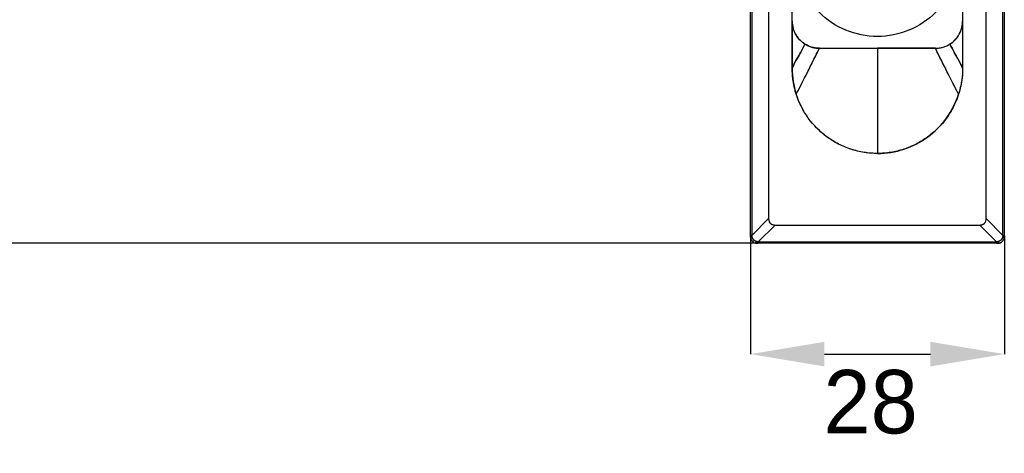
# Model space of a CAD drawing. Header units: millimetres. Extents: x 684 to 1227, y 21 to 405.
# Tile 3 of 28: x 757 to 866, y 154 to 202. Entities that reach past the tile are written whole.
import ezdxf

# ---------------------------------------------------------------- set-up
doc = ezdxf.new("R2010")
doc.units = ezdxf.units.MM
doc.header["$LTSCALE"] = 2
doc.header["$PDSIZE"] = -1
doc.layers.add('1轮廓实线层', color=7, linetype='Continuous')
doc.layers.add('7标注层', color=3, linetype='Continuous')
doc.styles.add('SLDTEXTSTYLE5', font='TXT', dxfattribs={"width": 0.7})
doc.dimstyles.new('SLDDIMSTYLE0', dxfattribs={"dimtxt": 7, "dimasz": 8.16, "dimexe": 0, "dimexo": 0.0625, "dimgap": 1.75, "dimtad": 2, "dimrnd": 1e-09, "dimzin": 12, "dimdsep": 46, "dimtxsty": 'SLDTEXTSTYLE5', "dimsah": 1, "dimcen": 0.09, "dimadec": 0, "dimazin": 3, "dimtfac": 1, "dimtofl": 0, "dimtmove": 0, "dimatfit": 3, "dimfxl": 1, "dimfrac": 2, "dimtolj": 1, "dimtzin": 12, "dimarcsym": 0})

# ---------------------------------------------------------------- blocks, each defined once
blk = doc.blocks.new('_D_2')
at = {"layer": '7标注层', "color": 0, "lineweight": -2, "transparency": 16777216}
for p, q in [((838.85, 292.62), (749.05, 292.62)), ((749.05, 284.46), (749.05, 185.78)), ((838.85, 177.62), (749.05, 177.62))]:
    blk.add_line(p, q, dxfattribs=at)
at = {"layer": '7标注层', "color": 0, "transparency": 16777216}
for points in [[(747.69, 284.46), (750.41, 284.46), (749.05, 292.62)], [(747.69, 185.78), (750.41, 185.78), (749.05, 177.62)]]:
    blk.add_solid(points, dxfattribs=at)
at = {"layer": 'Defpoints', "color": 0, "transparency": 16777216}
for p in [(838.91, 292.62), (749.05, 177.62), (838.91, 177.62)]:
    blk.add_point(p, dxfattribs=at)
at = {"layer": '7标注层', "color": 0, "transparency": 16777216, "insert": (740.3, 241.11), "char_height": 7, "attachment_point": 2, "rotation": 90}
blk.add_mtext('\\A1;115', dxfattribs=at)
blk = doc.blocks.new('_D_3')
at = {"layer": '7标注层', "color": 0, "lineweight": -2, "transparency": 16777216}
for p, q in [((838.06, 178.41), (838.06, 165.38)), ((866.06, 178.41), (866.06, 165.38)), ((846.22, 165.38), (857.9, 165.38))]:
    blk.add_line(p, q, dxfattribs=at)
at = {"layer": '7标注层', "color": 0, "transparency": 16777216}
for points in [[(846.22, 166.74), (846.22, 164.02), (838.06, 165.38)], [(857.9, 166.74), (857.9, 164.02), (866.06, 165.38)]]:
    blk.add_solid(points, dxfattribs=at)
at = {"layer": 'Defpoints', "color": 0, "transparency": 16777216}
for p in [(838.06, 178.47), (866.06, 178.47), (866.06, 165.38)]:
    blk.add_point(p, dxfattribs=at)
at = {"layer": '7标注层', "color": 0, "transparency": 16777216, "insert": (851.31, 163.63), "char_height": 7, "attachment_point": 2}
blk.add_mtext('\\A1;28', dxfattribs=at)

msp = doc.modelspace()

# ---------------------------------------------------------------- linework, layer by layer
at = {"layer": '1轮廓实线层'}
for p, q in [((838.056, 178.471), (838.056, 291.764)), ((838.056, 178.471), (838.056, 291.764)), ((838.202, 291.764), (838.202, 178.471)), ((838.202, 291.764), (838.202, 178.471)), ((865.909, 178.471), (865.909, 291.764)), ((865.909, 178.471), (865.909, 291.764)), ((866.056, 291.764), (866.056, 178.471)), ((866.056, 291.764), (866.056, 178.471)), ((840.056, 289.91), (840.056, 180.324)), ((864.056, 180.324), (864.056, 289.91)), ((842.656, 202.117), (842.656, 269.117)), ((861.456, 269.117), (861.456, 202.117)), ((842.656, 202.117), (842.656, 196.917)), ((842.656, 196.917), (842.656, 202.117)), ((842.656, 202.117), (842.656, 196.917)), ((861.456, 202.117), (861.456, 196.917)), ((861.456, 202.117), (861.456, 196.917)), ((861.456, 202.117), (861.456, 196.917)), ((845.609, 199.118), (845.656, 199.117)), ((845.656, 199.117), (852.056, 199.117)), ((845.656, 199.117), (852.056, 199.117)), ((845.656, 199.117), (852.056, 199.117)), ((858.456, 199.117), (852.056, 199.117)), ((858.456, 199.117), (852.056, 199.117)), ((852.056, 199.117), (858.456, 199.117)), ((858.456, 199.117), (858.503, 199.118)), ((838.202, 178.471), (840.056, 180.324)), ((838.202, 178.471), (840.056, 180.324)), ((864.056, 180.324), (865.909, 178.471)), ((864.056, 180.324), (865.909, 178.471)), ((840.763, 179.617), (838.909, 177.764)), ((840.763, 179.617), (838.909, 177.764)), ((840.763, 179.617), (863.349, 179.617)), ((865.202, 177.764), (863.349, 179.617)), ((865.202, 177.764), (863.349, 179.617)), ((838.909, 177.764), (865.202, 177.764)), ((838.909, 177.764), (865.202, 177.764)), ((865.202, 177.617), (838.909, 177.617)), ((865.202, 177.617), (838.909, 177.617))]:
    msp.add_line(p, q, dxfattribs=at)
for points, knots in [([(852.056, 200.417), (850.865, 200.417), (849.674, 200.654), (847.473, 201.566), (846.464, 202.24), (844.779, 203.925), (844.104, 204.934), (843.193, 207.135), (842.956, 208.326), (842.956, 209.517)], [0, 0, 0, 0, 0.25, 0.25, 0.5, 0.5, 0.75, 0.75, 1, 1, 1, 1]), ([(861.156, 209.517), (861.156, 208.326), (860.919, 207.135), (860.007, 204.934), (859.333, 203.925), (857.648, 202.24), (856.639, 201.566), (854.438, 200.654), (853.247, 200.417), (852.056, 200.417)], [0, 0, 0, 0, 0.25, 0.25, 0.5, 0.5, 0.75, 0.75, 1, 1, 1, 1]), ([(842.656, 202.117), (842.656, 202.086), (842.657, 202.023), (842.663, 201.898), (842.684, 201.678), (842.747, 201.351), (842.867, 200.991), (843.039, 200.635), (843.235, 200.332), (843.479, 200.044), (843.696, 199.84), (843.871, 199.705), (843.973, 199.633), (844.026, 199.599), (844.052, 199.582)], [0, 0, 0, 0, 0.03118171, 0.06240243, 0.12471673, 0.25004065, 0.39313189, 0.50000024, 0.6424373, 0.74995926, 0.87528318, 0.93759748, 0.96872818, 1, 1, 1, 1]), ([(842.656, 202.094), (842.657, 201.986), (842.66, 201.763), (842.657, 201.449), (842.656, 201.287)], [0, 0, 0, 0, 0.4837445, 1, 1, 1, 1]), ([(842.656, 202.094), (842.657, 201.986), (842.66, 201.763), (842.657, 201.449), (842.656, 201.287)], [0, 0, 0, 0, 0.4837445, 1, 1, 1, 1]), ([(860.059, 199.582), (860.086, 199.599), (860.138, 199.633), (860.241, 199.705), (860.415, 199.84), (860.659, 200.068), (860.898, 200.362), (861.108, 200.697), (861.258, 201.025), (861.372, 201.386), (861.428, 201.678), (861.449, 201.898), (861.455, 202.023), (861.456, 202.086), (861.456, 202.117)], [0, 0, 0, 0, 0.0311817, 0.0624024, 0.1247167, 0.2500406, 0.393132, 0.5000004, 0.6424374, 0.7499593, 0.8752832, 0.9375975, 0.9687282, 1, 1, 1, 1]), ([(844.052, 199.582), (843.899, 199.267), (843.671, 198.811), (843.368, 198.269), (843.084, 197.788), (842.823, 197.316), (842.705, 197.037), (842.656, 196.917)], [0, 0, 0, 0, 0.25, 0.375, 0.5, 0.75, 1, 1, 1, 1]), ([(844.052, 199.582), (843.899, 199.267), (843.671, 198.811), (843.368, 198.269), (843.084, 197.788), (842.823, 197.316), (842.705, 197.037), (842.656, 196.917)], [0, 0, 0, 0, 0.25, 0.375, 0.5, 0.75, 1, 1, 1, 1]), ([(842.656, 196.917), (842.705, 197.037), (842.823, 197.316), (843.084, 197.788), (843.368, 198.269), (843.671, 198.811), (843.899, 199.267), (844.052, 199.582)], [0, 0, 0, 0, 0.25, 0.5, 0.625, 0.75, 1, 1, 1, 1]), ([(842.656, 196.917), (842.705, 197.037), (842.823, 197.316), (843.084, 197.788), (843.368, 198.269), (843.671, 198.811), (843.899, 199.267), (844.052, 199.582)], [0, 0, 0, 0, 0.25, 0.5, 0.625, 0.75, 1, 1, 1, 1]), ([(843.104, 194.051), (843.25, 194.329), (843.575, 194.957), (844.065, 195.922), (844.507, 196.803), (844.982, 197.755), (845.376, 198.551), (845.656, 199.117)], [0, 0, 0, 0, 0.25, 0.5, 0.625, 0.75, 1, 1, 1, 1]), ([(843.104, 194.051), (843.25, 194.329), (843.575, 194.957), (844.065, 195.922), (844.507, 196.803), (844.982, 197.755), (845.376, 198.551), (845.656, 199.117)], [0, 0, 0, 0, 0.25, 0.5, 0.625, 0.75, 1, 1, 1, 1]), ([(844.052, 199.582), (844.081, 199.564), (844.14, 199.528), (844.259, 199.461), (844.474, 199.354), (844.796, 199.234), (845.131, 199.158), (845.369, 199.13), (845.506, 199.12), (845.574, 199.118), (845.609, 199.118)], [0, 0, 0, 0, 0.0622655, 0.1247706, 0.2501152, 0.5000398, 0.7499476, 0.8752403, 0.9375689, 1, 1, 1, 1]), ([(861.008, 194.051), (860.862, 194.329), (860.537, 194.957), (860.047, 195.922), (859.605, 196.803), (859.129, 197.755), (858.735, 198.551), (858.456, 199.117)], [0, 0, 0, 0, 0.25, 0.5, 0.625, 0.75, 1, 1, 1, 1]), ([(861.008, 194.051), (860.862, 194.329), (860.537, 194.957), (860.047, 195.922), (859.605, 196.803), (859.129, 197.755), (858.735, 198.551), (858.456, 199.117)], [0, 0, 0, 0, 0.25, 0.5, 0.625, 0.75, 1, 1, 1, 1]), ([(858.503, 199.118), (858.537, 199.118), (858.605, 199.12), (858.742, 199.13), (858.98, 199.158), (859.316, 199.234), (859.637, 199.354), (859.852, 199.461), (859.972, 199.528), (860.03, 199.564), (860.059, 199.582)], [0, 0, 0, 0, 0.0622609, 0.1247496, 0.2500247, 0.4999222, 0.7498495, 0.8751985, 0.9375496, 1, 1, 1, 1]), ([(860.059, 199.582), (860.213, 199.267), (860.44, 198.811), (860.744, 198.269), (861.027, 197.788), (861.289, 197.316), (861.407, 197.037), (861.456, 196.917)], [0, 0, 0, 0, 0.25, 0.375, 0.5, 0.75, 1, 1, 1, 1]), ([(860.059, 199.582), (860.213, 199.267), (860.44, 198.811), (860.744, 198.269), (861.027, 197.788), (861.289, 197.316), (861.407, 197.037), (861.456, 196.917)], [0, 0, 0, 0, 0.25, 0.375, 0.5, 0.75, 1, 1, 1, 1]), ([(861.456, 196.917), (861.407, 197.037), (861.289, 197.316), (861.027, 197.788), (860.744, 198.269), (860.44, 198.811), (860.213, 199.267), (860.059, 199.582)], [0, 0, 0, 0, 0.25, 0.5, 0.625, 0.75, 1, 1, 1, 1]), ([(861.456, 196.917), (861.407, 197.037), (861.289, 197.316), (861.027, 197.788), (860.744, 198.269), (860.44, 198.811), (860.213, 199.267), (860.059, 199.582)], [0, 0, 0, 0, 0.25, 0.5, 0.625, 0.75, 1, 1, 1, 1]), ([(843.104, 194.051), (843.08, 194.129), (843.032, 194.283), (842.967, 194.517), (842.898, 194.791), (842.83, 195.108), (842.767, 195.467), (842.717, 195.828), (842.682, 196.191), (842.66, 196.554), (842.657, 196.796), (842.656, 196.917)], [0, 0, 0, 0, 0.08332236, 0.16660173, 0.24989314, 0.37473769, 0.50000515, 0.62529236, 0.75038182, 0.87514435, 1, 1, 1, 1]), ([(861.456, 196.917), (861.455, 196.836), (861.454, 196.675), (861.444, 196.433), (861.426, 196.151), (861.395, 195.828), (861.345, 195.467), (861.282, 195.108), (861.205, 194.752), (861.115, 194.399), (861.044, 194.167), (861.008, 194.051)], [0, 0, 0, 0, 0.0831759, 0.1663662, 0.2496267, 0.374536, 0.5000034, 0.6250906, 0.7501153, 0.8749459, 1, 1, 1, 1]), ([(852.056, 187.517), (851.974, 187.518), (851.809, 187.519), (851.563, 187.529), (851.276, 187.548), (850.948, 187.58), (850.458, 187.649), (849.852, 187.77), (848.901, 188.039), (847.757, 188.514), (846.492, 189.294), (845.364, 190.261), (844.562, 191.206), (844.016, 192.029), (843.716, 192.57), (843.501, 193.015), (843.354, 193.356), (843.22, 193.7), (843.142, 193.934), (843.104, 194.051)], [0, 0, 0, 0, 0.0207978, 0.0416013, 0.0624251, 0.0936729, 0.1250696, 0.187586, 0.2501126, 0.3750554, 0.5000011, 0.6249461, 0.7498902, 0.8123881, 0.8749322, 0.9062947, 0.9375913, 0.9687906, 1, 1, 1, 1]), ([(861.008, 194.051), (860.983, 193.973), (860.931, 193.817), (860.847, 193.586), (860.741, 193.318), (860.61, 193.015), (860.396, 192.57), (860.096, 192.029), (859.55, 191.206), (858.748, 190.261), (857.62, 189.294), (856.355, 188.514), (855.211, 188.039), (854.26, 187.77), (853.654, 187.649), (853.164, 187.58), (852.795, 187.544), (852.426, 187.521), (852.179, 187.519), (852.056, 187.517)], [0, 0, 0, 0, 0.0207901, 0.0415888, 0.0624109, 0.0936623, 0.1250701, 0.1875689, 0.2501121, 0.3750561, 0.5000012, 0.6249468, 0.7498897, 0.812372, 0.8749327, 0.9062851, 0.9375771, 0.9687801, 1, 1, 1, 1]), ([(840.056, 180.324), (840.056, 180.301), (840.057, 180.254), (840.067, 180.16), (840.091, 180.06), (840.13, 179.965), (840.178, 179.884), (840.237, 179.811), (840.307, 179.751), (840.387, 179.7), (840.489, 179.654), (840.599, 179.629), (840.692, 179.618), (840.739, 179.618), (840.763, 179.617)], [0, 0, 0, 0, 0.062619, 0.1245262, 0.2500022, 0.3340226, 0.3950274, 0.499997, 0.5799505, 0.6404875, 0.7500007, 0.8754726, 0.9373765, 1, 1, 1, 1]), ([(840.056, 180.324), (840.056, 180.299), (840.057, 180.25), (840.068, 180.157), (840.095, 180.043), (840.154, 179.915), (840.241, 179.803), (840.354, 179.715), (840.482, 179.657), (840.595, 179.629), (840.689, 179.619), (840.738, 179.618), (840.763, 179.617)], [0, 0, 0, 0, 0.066, 0.1298787, 0.2500871, 0.3750551, 0.5000018, 0.6249503, 0.7499156, 0.8701094, 0.9339697, 1, 1, 1, 1]), ([(863.349, 179.617), (863.372, 179.618), (863.419, 179.618), (863.513, 179.629), (863.613, 179.652), (863.708, 179.692), (863.789, 179.739), (863.862, 179.798), (863.922, 179.869), (863.973, 179.948), (864.019, 180.05), (864.044, 180.16), (864.055, 180.254), (864.056, 180.301), (864.056, 180.324)], [0, 0, 0, 0, 0.062619, 0.1245262, 0.2500022, 0.3340226, 0.3950274, 0.499997, 0.5799505, 0.6404875, 0.7500007, 0.8754726, 0.9373765, 1, 1, 1, 1]), ([(863.349, 179.617), (863.374, 179.618), (863.423, 179.619), (863.516, 179.629), (863.63, 179.657), (863.758, 179.715), (863.87, 179.803), (863.958, 179.915), (864.017, 180.043), (864.044, 180.157), (864.055, 180.25), (864.055, 180.299), (864.056, 180.324)], [0, 0, 0, 0, 0.066, 0.1298787, 0.2500871, 0.3750551, 0.5000018, 0.6249503, 0.7499156, 0.8701094, 0.9339697, 1, 1, 1, 1]), ([(838.202, 178.471), (838.157, 178.471), (838.119, 178.471), (838.069, 178.471), (838.056, 178.471), (838.056, 178.471)], [0, 0, 0, 0, 0.5, 0.5, 1, 1, 1, 1]), ([(838.202, 178.471), (838.157, 178.471), (838.119, 178.471), (838.068, 178.471), (838.056, 178.471), (838.056, 178.471)], [0, 0, 0, 0, 0.5, 0.5, 1, 1, 1, 1]), ([(838.056, 178.317), (838.056, 178.343), (838.056, 178.393), (838.056, 178.445), (838.056, 178.471)], [0, 0, 0, 0, 0.5000684, 1, 1, 1, 1]), ([(838.056, 178.317), (838.056, 178.299), (838.074, 178.28), (838.146, 178.247), (838.199, 178.232), (838.26, 178.221)], [0, 0, 0, 0, 0.5, 0.5, 1, 1, 1, 1]), ([(838.26, 178.221), (838.2, 178.232), (838.146, 178.247), (838.074, 178.28), (838.056, 178.299), (838.056, 178.317)], [0, 0, 0, 0, 0.5, 0.5, 1, 1, 1, 1]), ([(838.056, 178.317), (838.056, 178.296), (838.058, 178.25), (838.071, 178.159), (838.118, 178.004), (838.248, 177.809), (838.443, 177.679), (838.598, 177.633), (838.689, 177.619), (838.734, 177.618), (838.756, 177.617)], [0, 0, 0, 0, 0.0588149, 0.1253989, 0.2506392, 0.4999091, 0.7492117, 0.8745103, 0.9409675, 1, 1, 1, 1]), ([(838.056, 178.317), (838.057, 178.29), (838.059, 178.235), (838.074, 178.15), (838.101, 178.064), (838.141, 177.979), (838.194, 177.896), (838.27, 177.808), (838.373, 177.725), (838.5, 177.661), (838.629, 177.624), (838.715, 177.619), (838.756, 177.617)], [0, 0, 0, 0, 0.0735642, 0.151541, 0.2336889, 0.3195947, 0.4086652, 0.5001368, 0.6361398, 0.7660699, 0.8877815, 1, 1, 1, 1]), ([(838.26, 178.221), (838.25, 178.263), (838.228, 178.346), (838.211, 178.429), (838.202, 178.471)], [0, 0, 0, 0, 0.5000129, 1, 1, 1, 1]), ([(838.26, 178.221), (838.249, 178.263), (838.228, 178.346), (838.211, 178.429), (838.202, 178.471)], [0, 0, 0, 0, 0.500017, 1, 1, 1, 1]), ([(838.66, 177.821), (838.645, 177.826), (838.615, 177.835), (838.57, 177.855), (838.519, 177.883), (838.465, 177.921), (838.409, 177.971), (838.36, 178.026), (838.317, 178.087), (838.282, 178.152), (838.267, 178.199), (838.26, 178.221)], [0, 0, 0, 0, 0.0785105, 0.1616639, 0.2501144, 0.3732703, 0.5001065, 0.6268789, 0.7500877, 0.8810448, 1, 1, 1, 1]), ([(838.66, 177.821), (838.575, 177.844), (838.483, 177.899), (838.337, 178.045), (838.282, 178.137), (838.26, 178.221)], [0, 0, 0, 0, 0.5, 0.5, 1, 1, 1, 1]), ([(865.356, 177.617), (865.377, 177.618), (865.423, 177.619), (865.514, 177.633), (865.669, 177.679), (865.864, 177.809), (865.994, 178.004), (866.04, 178.159), (866.054, 178.25), (866.055, 178.296), (866.056, 178.317)], [0, 0, 0, 0, 0.0588149, 0.1253989, 0.2506392, 0.4999091, 0.7492117, 0.8745103, 0.9409675, 1, 1, 1, 1]), ([(865.356, 177.617), (865.383, 177.618), (865.438, 177.62), (865.523, 177.636), (865.609, 177.662), (865.695, 177.702), (865.777, 177.755), (865.865, 177.831), (865.948, 177.934), (866.012, 178.061), (866.049, 178.19), (866.054, 178.276), (866.056, 178.317)], [0, 0, 0, 0, 0.0735642, 0.151541, 0.2336889, 0.3195947, 0.4086652, 0.5001368, 0.6361398, 0.7660699, 0.8877815, 1, 1, 1, 1]), ([(865.852, 178.221), (865.847, 178.207), (865.838, 178.176), (865.818, 178.131), (865.79, 178.081), (865.752, 178.026), (865.702, 177.971), (865.647, 177.921), (865.586, 177.878), (865.521, 177.843), (865.474, 177.828), (865.452, 177.821)], [0, 0, 0, 0, 0.0785105, 0.1616639, 0.2501144, 0.3732703, 0.5001065, 0.6268789, 0.7500877, 0.8810448, 1, 1, 1, 1]), ([(865.852, 178.221), (865.829, 178.136), (865.774, 178.045), (865.628, 177.899), (865.537, 177.844), (865.452, 177.821)], [0, 0, 0, 0, 0.5, 0.5, 1, 1, 1, 1]), ([(865.909, 178.471), (865.905, 178.45), (865.897, 178.409), (865.883, 178.347), (865.868, 178.284), (865.857, 178.242), (865.852, 178.221)], [0, 0, 0, 0, 0.2477591, 0.4958667, 0.7480675, 1, 1, 1, 1]), ([(865.909, 178.471), (865.904, 178.443), (865.892, 178.388), (865.873, 178.304), (865.859, 178.249), (865.852, 178.221)], [0, 0, 0, 0, 0.3335075, 0.6664964, 1, 1, 1, 1]), ([(866.056, 178.317), (866.056, 178.299), (866.038, 178.28), (865.966, 178.247), (865.912, 178.232), (865.852, 178.221)], [0, 0, 0, 0, 0.5, 0.5, 1, 1, 1, 1]), ([(865.852, 178.221), (865.912, 178.232), (865.966, 178.247), (866.038, 178.28), (866.056, 178.299), (866.056, 178.317)], [0, 0, 0, 0, 0.5, 0.5, 1, 1, 1, 1]), ([(866.056, 178.471), (866.056, 178.471), (866.043, 178.471), (865.992, 178.471), (865.955, 178.471), (865.909, 178.471)], [0, 0, 0, 0, 0.5, 0.5, 1, 1, 1, 1]), ([(866.056, 178.471), (866.056, 178.471), (866.044, 178.471), (865.993, 178.471), (865.955, 178.471), (865.909, 178.471)], [0, 0, 0, 0, 0.5, 0.5, 1, 1, 1, 1]), ([(866.056, 178.471), (866.056, 178.445), (866.056, 178.393), (866.056, 178.343), (866.056, 178.317)], [0, 0, 0, 0, 0.4999331, 1, 1, 1, 1]), ([(838.909, 177.764), (838.889, 177.768), (838.848, 177.776), (838.786, 177.791), (838.723, 177.806), (838.681, 177.816), (838.66, 177.821)], [0, 0, 0, 0, 0.2477591, 0.4958667, 0.7480675, 1, 1, 1, 1]), ([(838.756, 177.617), (838.738, 177.617), (838.719, 177.635), (838.685, 177.707), (838.671, 177.761), (838.66, 177.821)], [0, 0, 0, 0, 0.5, 0.5, 1, 1, 1, 1]), ([(838.66, 177.821), (838.671, 177.761), (838.685, 177.707), (838.719, 177.635), (838.738, 177.617), (838.756, 177.617)], [0, 0, 0, 0, 0.5, 0.5, 1, 1, 1, 1]), ([(838.909, 177.764), (838.882, 177.769), (838.827, 177.781), (838.743, 177.8), (838.688, 177.814), (838.66, 177.821)], [0, 0, 0, 0, 0.3335075, 0.6664964, 1, 1, 1, 1]), ([(838.909, 177.617), (838.884, 177.617), (838.832, 177.617), (838.781, 177.617), (838.756, 177.617)], [0, 0, 0, 0, 0.49993315, 1, 1, 1, 1]), ([(838.909, 177.617), (838.909, 177.617), (838.909, 177.63), (838.909, 177.681), (838.909, 177.719), (838.909, 177.764)], [0, 0, 0, 0, 0.5, 0.5, 1, 1, 1, 1]), ([(838.909, 177.617), (838.909, 177.617), (838.909, 177.63), (838.909, 177.68), (838.909, 177.718), (838.909, 177.764)], [0, 0, 0, 0, 0.5, 0.5, 1, 1, 1, 1]), ([(865.452, 177.821), (865.41, 177.811), (865.327, 177.79), (865.244, 177.772), (865.202, 177.764)], [0, 0, 0, 0, 0.5000129, 1, 1, 1, 1]), ([(865.452, 177.821), (865.41, 177.811), (865.327, 177.79), (865.244, 177.772), (865.202, 177.764)], [0, 0, 0, 0, 0.500017, 1, 1, 1, 1]), ([(865.202, 177.764), (865.202, 177.719), (865.202, 177.681), (865.202, 177.63), (865.202, 177.617), (865.202, 177.617)], [0, 0, 0, 0, 0.5, 0.5, 1, 1, 1, 1]), ([(865.202, 177.764), (865.202, 177.718), (865.202, 177.68), (865.202, 177.63), (865.202, 177.617), (865.202, 177.617)], [0, 0, 0, 0, 0.5, 0.5, 1, 1, 1, 1]), ([(865.356, 177.617), (865.331, 177.617), (865.28, 177.617), (865.228, 177.617), (865.202, 177.617)], [0, 0, 0, 0, 0.5000684, 1, 1, 1, 1]), ([(865.356, 177.617), (865.374, 177.617), (865.393, 177.635), (865.426, 177.707), (865.441, 177.761), (865.452, 177.821)], [0, 0, 0, 0, 0.5, 0.5, 1, 1, 1, 1]), ([(865.452, 177.821), (865.441, 177.761), (865.426, 177.707), (865.393, 177.635), (865.374, 177.617), (865.356, 177.617)], [0, 0, 0, 0, 0.5, 0.5, 1, 1, 1, 1])]:
    msp.add_open_spline(points, degree=3, knots=knots, dxfattribs=at)
for points in [[(844.052, 199.582), (843.627, 199.851), (842.915, 200.607), (842.656, 201.614), (842.656, 202.117)], [(844.052, 199.582), (843.627, 199.851), (842.915, 200.607), (842.656, 201.614), (842.656, 202.117)], [(860.059, 199.582), (860.485, 199.851), (861.197, 200.607), (861.456, 201.614), (861.456, 202.117)], [(860.059, 199.582), (860.485, 199.851), (861.197, 200.607), (861.456, 201.614), (861.456, 202.117)], [(843.104, 194.051), (843.688, 195.163), (844.538, 196.851), (845.656, 199.117)], [(843.104, 194.051), (843.688, 195.163), (844.538, 196.851), (845.656, 199.117)], [(845.609, 199.118), (845.061, 199.126), (844.516, 199.289), (844.052, 199.582)], [(845.609, 199.118), (845.061, 199.126), (844.516, 199.289), (844.052, 199.582)], [(845.656, 199.117), (845.64, 199.117), (845.624, 199.117), (845.609, 199.118)], [(845.656, 199.117), (845.64, 199.117), (845.624, 199.117), (845.609, 199.118)], [(852.056, 199.117), (852.056, 194.673), (852.056, 190.807), (852.056, 187.517)], [(852.056, 199.117), (852.056, 194.673), (852.056, 190.807), (852.056, 187.517)], [(852.056, 199.117), (852.056, 194.673), (852.056, 190.807), (852.056, 187.517)], [(852.056, 199.117), (852.056, 194.673), (852.056, 190.807), (852.056, 187.517)], [(858.456, 199.117), (858.472, 199.117), (858.487, 199.117), (858.503, 199.118)], [(858.456, 199.117), (858.472, 199.117), (858.487, 199.117), (858.503, 199.118)], [(861.008, 194.051), (860.424, 195.163), (859.573, 196.851), (858.456, 199.117)], [(861.008, 194.051), (860.424, 195.163), (859.573, 196.851), (858.456, 199.117)], [(858.503, 199.118), (859.051, 199.126), (859.596, 199.289), (860.059, 199.582)], [(858.503, 199.118), (859.051, 199.126), (859.596, 199.289), (860.059, 199.582)], [(842.656, 196.917), (842.656, 195.946), (842.808, 194.976), (843.104, 194.051)], [(842.656, 196.917), (842.656, 195.946), (842.808, 194.976), (843.104, 194.051)], [(861.456, 196.917), (861.456, 195.946), (861.304, 194.976), (861.008, 194.051)], [(861.456, 196.917), (861.456, 195.946), (861.304, 194.976), (861.008, 194.051)], [(852.056, 187.517), (851.068, 187.517), (849.093, 187.831), (846.422, 189.198), (844.307, 191.325), (843.404, 193.111), (843.104, 194.051)], [(852.056, 187.517), (851.068, 187.517), (849.093, 187.831), (846.422, 189.198), (844.307, 191.325), (843.404, 193.111), (843.104, 194.051)], [(852.056, 187.517), (853.044, 187.517), (855.019, 187.831), (857.69, 189.198), (859.805, 191.325), (860.707, 193.111), (861.008, 194.051)], [(852.056, 187.517), (853.044, 187.517), (855.019, 187.831), (857.69, 189.198), (859.805, 191.325), (860.707, 193.111), (861.008, 194.051)], [(838.056, 178.471), (838.056, 178.42), (838.056, 178.369), (838.056, 178.317)], [(866.056, 178.317), (866.056, 178.369), (866.056, 178.42), (866.056, 178.471)], [(838.756, 177.617), (838.807, 177.617), (838.859, 177.617), (838.909, 177.617)], [(865.202, 177.617), (865.253, 177.617), (865.304, 177.617), (865.356, 177.617)]]:
    msp.add_open_spline(points, degree=3, dxfattribs=at)

# ---------------------------------------------------------------- dimensions: what is measured, and where the dimension line sits
at = {"layer": '7标注层'}
for base, p1, p2, angle, picture, middle in [((749.053, 177.617), (838.909, 292.617), (838.909, 177.617), 90, '_D_2', (749.053, 241.11)), ((866.056, 165.377), (838.056, 178.471), (866.056, 178.471), 0, '_D_3', (851.306, 165.377))]:
    dim = msp.add_linear_dim(base=base, p1=p1, p2=p2, angle=angle, dimstyle='SLDDIMSTYLE0', override={"dimtxsty": 'Standard'}, dxfattribs=at)
    dim.commit()
    dim.dimension.update_dxf_attribs({"geometry": picture, "text_midpoint": middle, "dimtype": 160})

doc.saveas('drawing.dxf')
